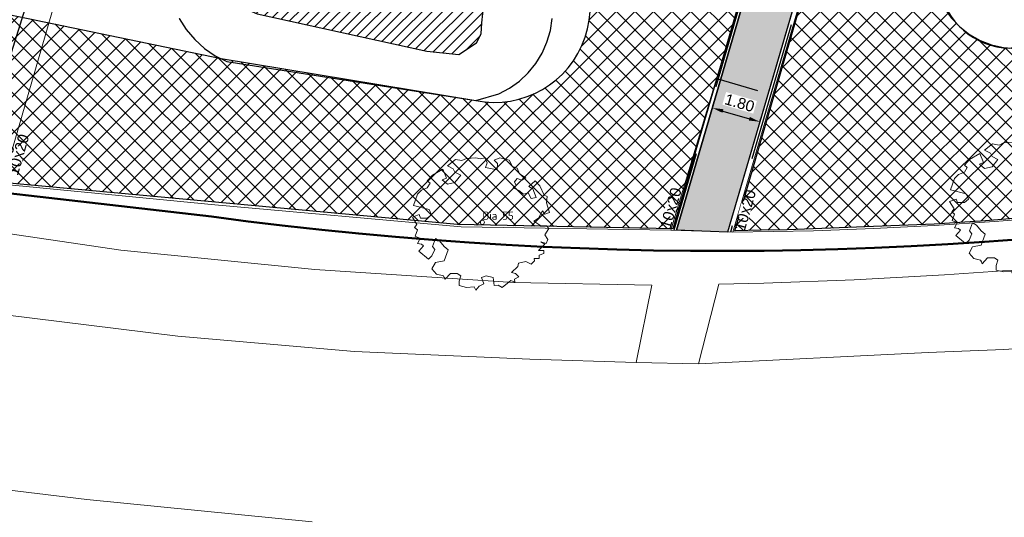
# Model space of a CAD drawing. Header units: metres. Extents: x 252743 to 254903, y 592696 to 593766.
# Tile 8 of 256: x 253817 to 253853, y 592856 to 592874. Entities that reach past the tile are written whole.
import ezdxf
from ezdxf.enums import TextEntityAlignment as Align

# ---------------------------------------------------------------- set-up
doc = ezdxf.new("R2010")
doc.units = ezdxf.units.M
doc.linetypes.add('DASHED', pattern=[19.05, 12.7, -6.35])
for name, color, linetype, lineweight in [('132034000_dwg', 8, 'Continuous', 5), ('ALGEMEEN WERKGRENS', 10, 'FENCELINE1', 50), ('B-BH-OG-TERREIN_OEVER-G', 250, 'Continuous', 18), ('B-BH-OG-WATER-G', 250, 'Continuous', 18), ('B-BH-VH-GESLOTENVERHARDING-G', 250, 'Continuous', 18), ('B-BH-VH-OPENVERHARDING-G', 250, 'Continuous', 18), ('B-WE-GR-BOOM-S2', 8, 'Continuous', 9), ('B-WE-GR-BOOM_STAMDIAMETER-T', 7, 'Continuous', 25)]:
    doc.layers.add(name, color=color, linetype=linetype, lineweight=lineweight)
doc.layers.add('ALGEMEEN HULP', color=6, linetype='Continuous', plot=False)
for name, color, linetype in [('B-RI-DWA-BETON', 8, 'Continuous'), ('B-WATER-BOVENINSTEEK', 8, 'Continuous'), ('B-WATER-TE-BAGGEREN-WATERGANG', 140, 'Continuous'), ('N-GR-ARC-GROENVOORZIENING-N', 82, 'Continuous'), ('N-WATER-TALUD', 7, 'Continuous'), ('N-WB-ARC-BETONTEGEL 30X30', 8, 'Continuous'), ('N-WB-BAND OPSLUITBAND 10x20', 7, 'DASHED'), ('N-WB-BAND TEKST 200', 7, 'Continuous'), ('N-WB-KANTVERHARDING', 2, 'Continuous'), ('N-WB-MAATVOERING-VERHARDINGEN', 7, 'Continuous')]:
    doc.layers.add(name, color=color, linetype=linetype)
doc.layers.get('0').freeze()
doc.styles.add('N_STANDARD 200', font='arial.ttf', dxfattribs={"height": 0.4})
doc.styles.add('NLCS-ISO', font='txt')
doc.linetypes.add('FENCELINE1', pattern='A,6.35,-2.54,[133,ltypeshp.shx,S=2.54,R=0,X=-2.54,Y=0],-2.54,25.4', length=36.83)
doc.dimstyles.new('N_DIMENSION 200', dxfattribs={"dimtxt": 0.4, "dimasz": 0.4, "dimexe": 0.125, "dimexo": 0.125, "dimgap": 0.25, "dimtad": 1, "dimzin": 3, "dimdsep": 46, "dimtxsty": 'N_STANDARD 200', "dimcen": 0, "dimazin": 3, "dimtfac": 1, "dimtix": 1, "dimtmove": 2, "dimatfit": 3, "dimfxl": 0.125, "dimfxlon": 1, "dimtfill": 1, "dimtolj": 1, "dimtzin": 0, "dimarcsym": 0})

# ---------------------------------------------------------------- blocks, each defined once
blk = doc.blocks.new('*D550')
at = {"layer": 'Defpoints', "color": 0, "transparency": 16777216}
for p in [(253842.437, 592870.859), (253844.165, 592870.354), (253844.165, 592870.354)]:
    blk.add_point(p, dxfattribs=at)
at = {"layer": 'N-WB-MAATVOERING-VERHARDINGEN', "color": 0, "lineweight": -2, "transparency": 16777216}
for p, q in [((253842.437, 592870.859), (253842.472, 592870.979)), ((253842.821, 592870.747), (253843.781, 592870.466)), ((253844.165, 592870.354), (253844.2, 592870.474))]:
    blk.add_line(p, q, dxfattribs=at)
at = {"layer": 'N-WB-MAATVOERING-VERHARDINGEN', "color": 0, "transparency": 16777216}
for points in [[(253842.84, 592870.811), (253842.802, 592870.683), (253842.437, 592870.859)], [(253843.799, 592870.53), (253843.762, 592870.402), (253844.165, 592870.354)]]:
    blk.add_solid(points, dxfattribs=at)
at = {"layer": 'N-WB-MAATVOERING-VERHARDINGEN', "color": 0, "transparency": 16777216, "insert": (253843.428, 592871.042), "char_height": 0.4, "attachment_point": 5, "rotation": 343.6913, "style": 'N_STANDARD 200', "bg_fill": 3, "box_fill_scale": 1.1, "bg_fill_color": 256, "bg_fill_true_color": 13158600, "bg_fill_transparency": 0}
blk.add_mtext('\\A1;1.80', dxfattribs=at)
blk = doc.blocks.new('SGR-BOOM_06_ST')
at = {"linetype": 'Continuous', "flags": 128}
blk.add_lwpolyline([(2.698, 3.52), (2.53, 3.939), (2.197, 4.064), (1.945, 4.524), (1.273, 4.692), (0.855, 4.524), (1.108, 4.273), (1.064, 3.812), (0.228, 3.98), (0.352, 4.315), (0.184, 4.692), (-0.15, 4.609), (-0.486, 4.692), (-1.155, 4.65), (-1.491, 4.483), (-1.952, 4.565), (-2.539, 4.105), (-2.12, 3.896), (-1.994, 3.644), (-1.575, 3.435), (-1.994, 2.89), (-2.539, 2.766), (-2.915, 3.099), (-2.62, 3.217), (-2.873, 3.855), (-3.628, 3.435), (-4.004, 3.016), (-3.794, 2.848), (-4.004, 2.514), (-4.425, 2.346), (-4.717, 2.054), (-5.01, 1.214), (-3.88, 0.921), (-3.712, 0.544), (-4.004, 0.293), (-4.507, 0.293), (-4.602, 0.556), (-5.093, 0.376), (-4.758, -0.168), (-4.925, -0.377), (-4.717, -0.545), (-4.884, -1.006), (-4.532, -1.182), (-4.717, -1.551), (-4.424, -1.592), (-4.293, -1.707), (-4.619, -2.107), (-3.921, -2.682), (-3.668, -2.431), (-3.46, -1.97), (-3.627, -1.761), (-3.419, -1.174), (-3.124, -1.342), (-2.788, -1.761), (-2.496, -2.01), (-2.788, -2.808), (-3.419, -2.932), (-3.668, -3.394), (-3.333, -3.771), (-2.832, -3.897), (-2.769, -4.022), (-2.706, -4.148), (-2.328, -3.729), (-1.826, -3.729), (-1.575, -3.897), (-1.699, -4.273), (-1.699, -4.609), (-1.154, -4.736), (-0.61, -4.692), (-0.486, -4.945), (-0.233, -4.65), (0.101, -4.483), (-0.059, -4.007), (0.269, -3.896), (0.773, -4.023), (0.856, -4.609), (1.149, -4.565), (1.442, -4.736), (2.071, -4.232), (2.365, -4.356), (2.322, -4.147), (2.657, -3.98), (2.406, -3.728), (2.113, -3.644), (2.574, -3.226), (2.615, -2.975), (3.16, -2.848), (3.538, -3.058), (3.787, -2.807), (3.77, -2.633), (4.123, -2.633), (4.123, -2.387), (4.459, -2.263), (4.459, -2.054), (4.082, -2.054), (4.543, -1.591), (4.25, -1.425), (4.627, -1.55), (4.752, -1.257), (4.543, -0.921), (4.835, -0.461), (4.668, -0.252), (4.25, -0.252), (3.746, 0.085), (4.082, 0.294), (4.375, 0.838), (4.543, 0.589), (4.876, 0.713), (4.667, 1.425), (4.711, 1.886), (4.5, 1.97), (4.164, 2.64), (3.828, 3.013), (3.374, 2.604), (3.663, 2.431), (3.914, 1.802), (3.537, 1.718), (3.327, 2.136), (2.991, 2.054), (2.657, 2.305), (2.238, 2.514), (2.447, 2.682), (2.321, 2.932), (2.53, 3.184), (2.866, 3.059), (3.159, 3.227)], close=True, dxfattribs=at)
blk.add_circle((0, 0), 0.15)
at = {"layer": 'B-WE-GR-BOOM_STAMDIAMETER-T', "style": 'NLCS-ISO'}
blk.add_attdef('STAMDIAMETER', text='', height=0.3, dxfattribs=at).set_placement((0, 0), align=Align.BOTTOM_LEFT)
blk = doc.blocks.new('132034000_dwg_GWW-CAD Bgt tekening 12A-1381416-Plot dakaanzicht')
at = {"layer": 'B-BH-OG-TERREIN_OEVER-G', "color": 253, "lineweight": 9, "flags": 128}
for points in [[(253853460, 592873016), (253853015, 592873051), (253852580, 592873151), (253852165, 592873313), (253851777, 592873534), (253851427, 592873810), (253851120, 592874134), (253850864, 592874499), (253850664, 592874898), (253850525, 592875322), (253850449, 592875762), (253850439, 592876208), (253850494, 592876651), (253850613, 592877081), (253850794, 592877488), (253851032, 592877865), (253851324, 592878204), (253851661, 592878495), (253852038, 592878735), (253852875, 592879036), (253886816, 592886146)], [(253836616, 592874106), (253836549, 592873672), (253836426, 592873252), (253836248, 592872851), (253836018, 592872477), (253835741, 592872137), (253835421, 592871837), (253835065, 592871582), (253834677, 592871377), (253833838, 592871128), (253824791, 592872547), (253824366, 592872758), (253823974, 592873025), (253823621, 592873343), (253823315, 592873706), (253823062, 592874106)]]:
    blk.add_lwpolyline(points, dxfattribs=at)
blk.add_lwpolyline([(253825333, 592877032), (253824913, 592876563), (253824677, 592876060), (253824604, 592875727), (253824604, 592875585), (253824673, 592875115), (253825176, 592874594), (253825894, 592874279), (253832055, 592872928), (253833223, 592872800), (253833868, 592873229), (253834034, 592873558), (253834058, 592873958), (253834134, 592874634), (253834112, 592874918), (253833892, 592875130), (253832930, 592875481), (253827478, 592876918), (253826340, 592877108)], close=True, dxfattribs=at)
at = {"layer": 'B-BH-OG-WATER-G', "color": 253, "lineweight": 9, "flags": 128}
blk.add_lwpolyline([(253827478, 592876918), (253832930, 592875481), (253833892, 592875130), (253834112, 592874918), (253834134, 592874634), (253834058, 592873958), (253834034, 592873558), (253833868, 592873229), (253833223, 592872800), (253832055, 592872928), (253825894, 592874279), (253825176, 592874594), (253824673, 592875115), (253824604, 592875585), (253824604, 592875727), (253824677, 592876060), (253824913, 592876563), (253825333, 592877032), (253826340, 592877108)], close=True, dxfattribs=at)
at = {"layer": 'B-BH-VH-GESLOTENVERHARDING-G', "color": 253, "lineweight": 9, "flags": 128}
for points in [[(253816637, 592863348), (253823014, 592862563), (253829425, 592861996), (253835804, 592861723), (253839668, 592861600), (253841928, 592861550), (253850284, 592861959), (253853025, 592862073), (253855763, 592862256), (253858496, 592862509), (253861265, 592862838), (253861541, 592861028), (253860814, 592860911), (253856897, 592860406), (253856990, 592859798), (253857243, 592857284), (253862017, 592857902), (253862183, 592856812), (253853976, 592855612)], [(253827889, 592855811), (253819696, 592856615), (253808461, 592857977)]]:
    blk.add_lwpolyline(points, dxfattribs=at)
at = {"layer": 'B-BH-VH-OPENVERHARDING-G', "color": 253, "lineweight": 9, "flags": 128}
for points in [[(253837310, 592939569), (253834656, 592930400), (253834141, 592928621), (253821661, 592885499), (253816623, 592868092), (253814636, 592868487), (253819641, 592886094), (253820222, 592888140), (253820864, 592890512)], [(253860918, 592927087), (253854492, 592905144), (253854462, 592905041), (253843187, 592866339), (253840928, 592866419), (253844657, 592878803), (253845244, 592880751), (253845919, 592883171)], [(253816623, 592868092), (253824350, 592867340), (253833304, 592866538), (253840928, 592866419), (253843187, 592866339), (253846113, 592866394), (253848306, 592866473), (253850498, 592866585), (253852687, 592866728), (253854875, 592866904)], [(253853335, 592864955), (253850876, 592864788), (253847596, 592864612), (253844312, 592864491), (253842671, 592864450), (253841928, 592861550), (253839668, 592861600), (253840235, 592864418), (253835205, 592864513), (253827992, 592864982), (253820938, 592865681), (253816075, 592866395)]]:
    blk.add_lwpolyline(points, dxfattribs=at)
blk = doc.blocks.new('132034000_dwg-1357416-Plot dakaanzicht')
blk.add_blockref('132034000_dwg_GWW-CAD Bgt tekening 12A-1381416-Plot dakaanzicht', (0, 0))

msp = doc.modelspace()

# ---------------------------------------------------------------- hatches: boundary and pattern name
at = {"layer": 'B-WATER-TE-BAGGEREN-WATERGANG'}
h = msp.add_hatch(dxfattribs=at)
h.set_pattern_fill('ANSI31', color=256, scale=0.083)
h.paths.add_polyline_path([(253827.478, 592876.918), (253826.34, 592877.108), (253825.333, 592877.032), (253824.913, 592876.563), (253824.677, 592876.06), (253824.604, 592875.727), (253824.604, 592875.585), (253824.673, 592875.115), (253825.176, 592874.594), (253825.894, 592874.279), (253832.055, 592872.928), (253833.223, 592872.8), (253833.868, 592873.229), (253834.034, 592873.558), (253834.058, 592873.958), (253834.134, 592874.634), (253834.112, 592874.918), (253833.892, 592875.13), (253832.93, 592875.481)])
at = {"layer": 'N-GR-ARC-GROENVOORZIENING-N'}
h = msp.add_hatch(dxfattribs=at)
h.set_pattern_fill('ANSI37', color=256, scale=0.15)
h.paths.add_polyline_path([(253707.943, 592881.016), (253718.885, 592922.739), (253765.055, 592910.148), (253763.941, 592906.205), (253785.925, 592900.354), (253796.088, 592897.609), (253794.913, 592893.252), (253819.579, 592886.059), (253819.009, 592884.054), (253844.028, 592876.841), (253840.995, 592866.466), (253833.17, 592866.614), (253816.629, 592868.15), (253814.6, 592868.542)])
edge = h.paths.add_edge_path(flags=16)
edge.add_line((253722.209, 592904.93), (253721.727, 592901.298))
edge.add_line((253721.727, 592901.298), (253722.041, 592898.627))
edge.add_line((253722.041, 592898.627), (253722.456, 592897.312))
edge.add_line((253722.456, 592897.312), (253723.229, 592896.085))
edge.add_line((253723.229, 592896.085), (253724.124, 592895.574))
edge.add_line((253724.124, 592895.574), (253727.559, 592894.686))
edge.add_line((253727.559, 592894.686), (253733.885, 592893.291))
edge.add_line((253733.885, 592893.291), (253744.383, 592890.93))
edge.add_line((253744.383, 592890.93), (253749.318, 592889.782))
edge.add_line((253749.318, 592889.782), (253754.074, 592888.677))
edge.add_line((253754.074, 592888.677), (253756.328, 592888.153))
edge.add_line((253756.328, 592888.153), (253758.095, 592887.742))
edge.add_line((253758.095, 592887.742), (253760.949, 592886.606))
edge.add_line((253760.949, 592886.606), (253763.368, 592884.869))
edge.add_line((253763.368, 592884.869), (253766.371, 592883.413))
edge.add_line((253766.371, 592883.413), (253770.864, 592882.337))
edge.add_line((253770.864, 592882.337), (253778.782, 592880.989))
edge.add_line((253778.782, 592880.989), (253789.24, 592879.208))
edge.add_line((253789.24, 592879.208), (253796.011, 592878.267))
edge.add_line((253796.011, 592878.267), (253799.44, 592877.888))
edge.add_line((253799.44, 592877.888), (253808.408, 592875.993))
edge.add_line((253808.408, 592875.993), (253810.426, 592875.601))
edge.add_line((253810.426, 592875.601), (253824.579, 592872.653))
edge.add_line((253824.579, 592872.653), (253833.838, 592871.128))
edge.add_arc((253834.516, 592874.541), 3.479, 258.7595, 423.8894)
edge.add_line((253836.048, 592877.665), (253831.841, 592878.89))
edge.add_line((253831.841, 592878.89), (253820.688, 592882.137))
edge.add_line((253820.688, 592882.137), (253812.984, 592884.115))
edge.add_line((253812.984, 592884.115), (253801.904, 592886.6))
edge.add_line((253801.904, 592886.6), (253791.003, 592887.795))
edge.add_line((253791.003, 592887.795), (253776.264, 592890.458))
edge.add_line((253776.264, 592890.458), (253768.432, 592892.03))
edge.add_line((253768.432, 592892.03), (253767.105, 592892.418))
edge.add_line((253767.105, 592892.418), (253766.636, 592892.61))
edge.add_line((253766.636, 592892.61), (253766.558, 592892.701))
edge.add_line((253766.558, 592892.701), (253765.673, 592894.045))
edge.add_line((253765.673, 592894.045), (253763.724, 592897.718))
edge.add_line((253763.724, 592897.718), (253761.431, 592900.513))
edge.add_line((253761.431, 592900.513), (253759.639, 592902.22))
edge.add_line((253759.639, 592902.22), (253757.528, 592903.813))
edge.add_line((253757.528, 592903.813), (253754.809, 592905.149))
edge.add_line((253754.809, 592905.149), (253752.329, 592905.9))
edge.add_line((253752.329, 592905.9), (253747.547, 592906.904))
edge.add_line((253747.547, 592906.904), (253738.672, 592909.563))
edge.add_line((253738.672, 592909.563), (253733.295, 592911.285))
edge.add_arc((253730.956, 592902.518), 9.074, 75.065, 164.5824)
h = msp.add_hatch(dxfattribs=at)
h.set_pattern_fill('ANSI37', color=256, scale=0.15)
h.paths.add_polyline_path([(253843.254, 592866.39), (253853.893, 592903.071), (253862.479, 592900.495), (253877.365, 592896.03), (253899.883, 592889.275), (253907.067, 592913.71), (253926.666, 592907.984), (253933.25, 592899.945), (253931.537, 592898.456), (253928.392, 592895.92), (253922.959, 592891.938), (253917.17, 592888.141), (253913.032, 592885.588), (253908.798, 592883.193), (253906.648, 592882.056), (253904.477, 592880.962), (253902.286, 592879.908), (253900.456, 592879.071), (253898.936, 592878.407), (253896.481, 592877.35), (253894.332, 592876.474), (253893.083, 592875.975), (253890.188, 592874.902), (253887.804, 592874.087), (253884.202, 592872.947), (253883.275, 592872.682), (253880.616, 592871.944), (253878.363, 592871.363), (253875.922, 592870.704), (253871.467, 592869.617), (253867.183, 592868.72), (253863.614, 592868.078), (253862.439, 592867.889), (253860.539, 592867.593), (253857.782, 592867.237), (253854.871, 592866.954), (253852.363, 592866.757), (253850.495, 592866.635), (253845.154, 592866.426), (253844.205, 592866.408)])
edge = h.paths.add_edge_path(flags=16)
edge.add_line((253885.724, 592888.71), (253876.977, 592886.87))
edge.add_line((253876.977, 592886.87), (253867.413, 592885.006))
edge.add_line((253867.413, 592885.006), (253856.602, 592883.048))
edge.add_arc((253857.987, 592875.867), 7.313, 100.9129, 184.8035)
edge.add_arc((253853.295, 592875.66), 2.627, 188.881, 268.7456)
edge.add_line((253853.237, 592873.033), (253856.886, 592873.695))
edge.add_line((253856.886, 592873.695), (253862.169, 592874.743))
edge.add_line((253862.169, 592874.743), (253869.271, 592876.151))
edge.add_line((253869.271, 592876.151), (253878.995, 592878.079))
edge.add_line((253878.995, 592878.079), (253887.603, 592879.744))
edge.add_arc((253886.817, 592884.259), 4.583, 279.8743, 463.8029)
at = {"layer": 'N-WB-ARC-BETONTEGEL 30X30'}
h = msp.add_hatch(dxfattribs=at)
h.set_pattern_fill('AR-B88', color=256, scale=0.002, angle=73.7, style=0)
h.paths.add_polyline_path([(253841.136, 592866.412), (253859.06, 592927.672), (253860.787, 592927.167), (253842.992, 592866.346)])

# ---------------------------------------------------------------- linework, layer by layer
at = {"layer": 'ALGEMEEN HULP'}
msp.add_line((253842.64, 592871.911), (253844.08, 592871.488), dxfattribs=at)
at = {"layer": 'ALGEMEEN WERKGRENS', "ltscale": 0.3}
msp.add_lwpolyline([(253983.948, 592985.984), (253988.356, 592968.321, 0.128947), (253974.268, 592955.251), (253970.42, 592946.86, -0.083785), (253948.449, 592913.715, -0.090259), (253907.253, 592881.588, -0.15603), (253824.23, 592866.907), (253796.762, 592870.057), (253704.006, 592881.266), (253656.435, 592886.703), (253655.952, 592882.139), (253632.241, 592884.776), (253632.842, 592889.399), (253559.131, 592897.409), (253563.346, 592914.795), (253595.548, 592909.737), (253609.743, 592910.353), (253615.994, 592914.937), (253624.665, 592952.498), (253653.936, 592964.341), (253680.397, 593069.451), (253685.732, 593068.089)], format="xyb", dxfattribs=at)
at = {"layer": 'B-RI-DWA-BETON'}
msp.add_line((253822.39, 592890.227), (253811.696, 592856.128), dxfattribs=at)
at = {"layer": 'B-WATER-BOVENINSTEEK'}
for points in [[(253886.816, 592886.146), (253852.875, 592879.036), (253852.038, 592878.735), (253851.661, 592878.495), (253851.324, 592878.204), (253851.032, 592877.865), (253850.794, 592877.488), (253850.613, 592877.081), (253850.494, 592876.651), (253850.439, 592876.208), (253850.449, 592875.762), (253850.525, 592875.322), (253850.664, 592874.898), (253850.864, 592874.499), (253851.12, 592874.134), (253851.427, 592873.81), (253851.777, 592873.534), (253852.165, 592873.313), (253852.58, 592873.151), (253853.015, 592873.051), (253853.46, 592873.016)], [(253823.062, 592874.106), (253823.315, 592873.706), (253823.621, 592873.343), (253823.974, 592873.025), (253824.366, 592872.758), (253824.791, 592872.547), (253833.838, 592871.128), (253834.677, 592871.377), (253835.065, 592871.582), (253835.421, 592871.837), (253835.741, 592872.137), (253836.018, 592872.477), (253836.248, 592872.851), (253836.426, 592873.252), (253836.549, 592873.672), (253836.616, 592874.106)]]:
    msp.add_lwpolyline(points, dxfattribs=at)
msp.add_lwpolyline([(253827.478, 592876.918), (253826.34, 592877.108), (253825.333, 592877.032), (253824.913, 592876.563), (253824.677, 592876.06), (253824.604, 592875.727), (253824.604, 592875.585), (253824.673, 592875.115), (253825.176, 592874.594), (253825.894, 592874.279), (253832.055, 592872.928), (253833.223, 592872.8), (253833.868, 592873.229), (253834.034, 592873.558), (253834.058, 592873.958), (253834.134, 592874.634), (253834.112, 592874.918), (253833.892, 592875.13), (253832.93, 592875.481)], close=True, dxfattribs=at)
at = {"layer": 'N-GR-ARC-GROENVOORZIENING-N'}
msp.add_lwpolyline([(253707.943, 592881.016), (253718.885, 592922.739), (253765.055, 592910.148), (253763.941, 592906.205), (253785.925, 592900.354), (253796.088, 592897.609), (253794.913, 592893.252), (253819.579, 592886.059), (253819.009, 592884.054), (253844.028, 592876.841), (253840.995, 592866.466), (253833.17, 592866.614), (253816.629, 592868.15), (253814.6, 592868.542)], close=True, dxfattribs=at)
msp.add_lwpolyline([(253854.871, 592866.954), (253852.363, 592866.757), (253850.495, 592866.635), (253845.154, 592866.426), (253844.205, 592866.408), (253843.254, 592866.39), (253853.893, 592903.071)], dxfattribs=at)
at = {"layer": 'N-WATER-TALUD'}
msp.add_lwpolyline([(253885.724, 592888.71), (253876.977, 592886.87), (253867.413, 592885.006), (253856.602, 592883.048, 0.383317), (253850.699, 592875.255, 0.363301), (253853.237, 592873.033), (253856.886, 592873.695), (253862.169, 592874.743), (253869.271, 592876.151), (253878.995, 592878.079), (253887.603, 592879.744, 1.034885)], format="xyb", close=True, dxfattribs=at)
msp.add_lwpolyline([(253810.426, 592875.601), (253824.579, 592872.653), (253833.838, 592871.128, 0.87798), (253836.048, 592877.665), (253831.841, 592878.89), (253820.688, 592882.137), (253812.984, 592884.115)], format="xyb", dxfattribs=at)
at = {"layer": 'N-WB-ARC-BETONTEGEL 30X30'}
msp.add_lwpolyline([(253841.136, 592866.412), (253859.06, 592927.672), (253860.787, 592927.167), (253842.992, 592866.346)], close=True, dxfattribs=at)
at = {"layer": 'N-WB-BAND OPSLUITBAND 10x20', "ltscale": 0.4}
for points in [[(253858.964, 592927.7), (253841.033, 592866.415)], [(253853.86, 592903.133), (253843.095, 592866.342)]]:
    msp.add_lwpolyline(points, dxfattribs=at)
at = {"layer": 'N-WB-KANTVERHARDING'}
for points in [[(253859.06, 592927.672), (253841.136, 592866.412)], [(253853.792, 592903.258), (253842.992, 592866.346)]]:
    msp.add_lwpolyline(points, dxfattribs=at)

# ---------------------------------------------------------------- block references
at = {"layer": '132034000_dwg', "color": 253, "lineweight": 9, "xscale": 0.001, "yscale": 0.001, "zscale": 0.001}
msp.add_blockref('132034000_dwg-1357416-Plot dakaanzicht', (0, 0), dxfattribs=at)
at = {"layer": 'B-WE-GR-BOOM-S2'}
ref = msp.add_blockref('SGR-BOOM_06_ST', (253853.601, 592867.268, -0.421), dxfattribs=dict(at, xscale=0.5, yscale=0.5, zscale=0.5))
ref.add_attrib('STAMDIAMETER', 'Dia 53', dxfattribs={"layer": 'B-WE-GR-BOOM_STAMDIAMETER-T', "height": 0.3, "style": 'NLCS-ISO'}).set_placement((253853.601, 592867.268, -0.421), align=Align.BOTTOM_LEFT)
ref = msp.add_blockref('SGR-BOOM_06_ST', (253834.079, 592866.7, -0.463), dxfattribs=dict(at, xscale=0.5, yscale=0.5, zscale=0.5))
ref.add_attrib('STAMDIAMETER', 'Dia 55', dxfattribs={"layer": 'B-WE-GR-BOOM_STAMDIAMETER-T', "height": 0.3, "style": 'NLCS-ISO'}).set_placement((253834.079, 592866.7, -0.463), align=Align.BOTTOM_LEFT)

# ---------------------------------------------------------------- next in the draw order: texts
at = {"layer": 'N-WB-BAND TEKST 200', "char_height": 0.4, "width": 0.58497, "attachment_point": 8, "rotation": 73.921, "style": 'N_STANDARD 200', "bg_fill": 3, "box_fill_scale": 1, "bg_fill_color": 256, "bg_fill_transparency": 0}
for insert in [(253817.407, 592869.101), (253841.122, 592867.156), (253843.826, 592867.083)]:
    msp.add_mtext('10x20', dxfattribs=dict(at, insert=insert))

# ---------------------------------------------------------------- next in the draw order: dimensions: what is measured, and where the dimension line sits
at = {"layer": 'N-WB-MAATVOERING-VERHARDINGEN'}
dim = msp.add_aligned_dim(p1=(253842.437, 592870.859), p2=(253844.165, 592870.354), distance=0, dimstyle='N_DIMENSION 200', override={"dimfxl": 0.0125}, dxfattribs=at)
dim.commit()
dim.dimension.update_dxf_attribs({"geometry": '*D550', "text_midpoint": (253843.428, 592871.042)})

doc.saveas('drawing.dxf')
